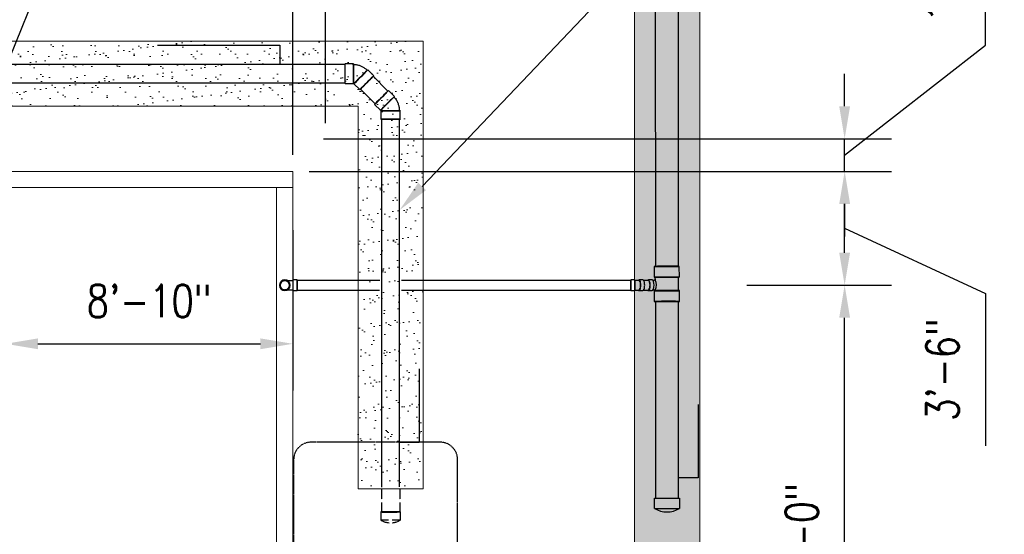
# Model space of a CAD drawing. Header units: inches. Extents: x -20481 to 20248, y -642 to 972.
# Tile 34 of 37: x 955 to 1318, y 4 to 194. Entities that reach past the tile are written whole.
import ezdxf
from ezdxf import colors
from ezdxf.entities.mleader import LeaderData, LeaderLine
from ezdxf.math import Vec2, Vec3

# ---------------------------------------------------------------- set-up
doc = ezdxf.new("R2010")
doc.units = ezdxf.units.IN
doc.header["$MEASUREMENT"] = 0
for name, pattern in [('Dash', [0.25, 0.125, -0.125]), ('Dash 1_16_', [0.125, 0.0625, -0.0625]), ('HIDDEN2', [0.1875, 0.125, -0.0625])]:
    doc.linetypes.add(name, pattern=pattern)
for name, color, linetype, lineweight in [('M-ANNO-PATT', 1, 'Continuous', 25), ('S-ANNO-SYMB', 2, 'Continuous', 25), ('S-FDTN_DRN', 3, 'Continuous', 50), ('S-TRCH-PATT', 8, 'Continuous', 18), ('S-WALL-PATT', 8, 'Continuous', 18)]:
    doc.layers.add(name, color=color, linetype=linetype, lineweight=lineweight)
for name, color, linetype in [('P-PIPE', 3, 'Continuous'), ('S-ANNO-DIMS', 1, 'Continuous'), ('S-ANNO-TEXT', 2, 'Continuous')]:
    doc.layers.add(name, color=color, linetype=linetype)
doc.styles.add('Annotative', font='romans.shx', dxfattribs={"width": 0.8, "height": 0.125})
doc.dimstyles.new('Annotative', dxfattribs={"dimscale": 0, "dimtxt": 0.125, "dimasz": 0.125, "dimexe": 0.179688, "dimexo": 0.0625, "dimgap": 0.09, "dimtad": 1, "dimdec": 3, "dimzin": 3, "dimdsep": 46, "dimlunit": 4, "dimtxsty": 'Annotative', "dimcen": 0.09, "dimclrt": 2, "dimazin": 2, "dimtfac": 1, "dimtdec": 3, "dimtmove": 1, "dimatfit": 3, "dimfxl": 1, "dimtfill": 1, "dimfrac": 2, "dimtolj": 1, "dimtzin": 0, "dimarcsym": 0})

# ---------------------------------------------------------------- blocks, each defined once
blk = doc.blocks.new('*D11')
at = {"layer": 'Defpoints', "color": 0, "transparency": 16777216}
for p in [(1056, 138), (1259.42, 138), (1217.51, 96)]:
    blk.add_point(p, dxfattribs=at)
at = {"layer": 'S-ANNO-DIMS', "color": 0, "lineweight": -2, "transparency": 16777216}
for p, q in [((1062, 138), (1276.67, 138)), ((1259.42, 108), (1259.42, 126)), ((1259.42, 117), (1311.31, 92.97)), ((1223.51, 96), (1276.67, 96)), ((1311.31, 92.97), (1311.31, 36.84))]:
    blk.add_line(p, q, dxfattribs=at)
at = {"layer": 'S-ANNO-DIMS', "color": 0, "transparency": 16777216}
for points in [[(1257.42, 126), (1261.42, 126), (1259.42, 138)], [(1257.42, 108), (1261.42, 108), (1259.42, 96)]]:
    blk.add_solid(points, dxfattribs=at)
at = {"layer": 'S-ANNO-DIMS', "color": 2, "lineweight": -3, "transparency": 16777216, "insert": (1295.53, 64.91), "char_height": 12, "attachment_point": 5, "rotation": 90, "style": 'Annotative', "bg_fill": 3, "box_fill_scale": 1.25, "bg_fill_color": 256, "bg_fill_true_color": 13158600, "bg_fill_transparency": 0}
blk.add_mtext('\\A1;3\'-6"', dxfattribs=at)
blk = doc.blocks.new('*D12')
at = {"layer": 'Defpoints', "color": 0, "transparency": 16777216}
for p in [(1056, 122.35), (950, 82.89), (1056, 74.41)]:
    blk.add_point(p, dxfattribs=at)
at = {"layer": 'S-ANNO-DIMS', "color": 0, "lineweight": -2, "transparency": 16777216}
for p, q in [((1056, 116.35), (1056, 57.16)), ((950, 76.89), (950, 57.16)), ((962, 74.41), (1044, 74.41))]:
    blk.add_line(p, q, dxfattribs=at)
at = {"layer": 'S-ANNO-DIMS', "color": 0, "transparency": 16777216}
for points in [[(962, 76.41), (962, 72.41), (950, 74.41)], [(1044, 76.41), (1044, 72.41), (1056, 74.41)]]:
    blk.add_solid(points, dxfattribs=at)
at = {"layer": 'S-ANNO-DIMS', "color": 2, "lineweight": -3, "transparency": 16777216, "insert": (1003, 90.19), "char_height": 12, "attachment_point": 5, "style": 'Annotative', "bg_fill": 3, "box_fill_scale": 1.25, "bg_fill_color": 256, "bg_fill_true_color": 13158600, "bg_fill_transparency": 0}
blk.add_mtext('\\A1;8\'-10"', dxfattribs=at)
blk = doc.blocks.new('Bend - PVC - Sch 40 - DWV_USACE - Standard-1107287-00_SP_Foundation Drainage Plan-TO FDN_DOC-flat-1')
at = {"layer": 'P-PIPE'}
for p, q in [((1529.21, -739.1), (1527.88, -739.1)), ((1527.88, -739.1), (1527.88, -743.06)), ((1529.38, -739.1), (1529.21, -739.1)), ((1529.38, -739.1), (1529.38, -743.06)), ((1532.37, -739.1), (1530.96, -739.1)), ((1527.88, -741.08), (1527.88, -741.08)), ((1527.88, -741.08), (1527.88, -741.08)), ((1527.88, -743.06), (1529.21, -743.06)), ((1529.21, -743.06), (1529.38, -743.06)), ((1529.38, -741.08), (1529.38, -741.08)), ((1529.38, -741.08), (1529.38, -741.08)), ((1529.38, -741.08), (1529.38, -741.08)), ((1529.38, -741.08), (1529.38, -741.08)), ((1530.96, -743.06), (1532.37, -743.06))]:
    blk.add_line(p, q, dxfattribs=at)
at = {"layer": 'P-PIPE', "flags": 128}
for points in [[(1530.96, -739.33), (1530.78, -739.33), (1530.6, -739.33), (1530.43, -739.33), (1530.25, -739.33), (1530.06, -739.33), (1529.88, -739.33), (1529.7, -739.33), (1529.51, -739.33), (1529.38, -739.33)], [(1529.38, -742.83), (1529.56, -742.83), (1529.75, -742.83), (1529.93, -742.83), (1530.11, -742.83), (1530.29, -742.83), (1530.47, -742.83), (1530.65, -742.83), (1530.83, -742.83), (1530.96, -742.83)]]:
    blk.add_lwpolyline(points, dxfattribs=at)
at = {"layer": 'P-PIPE'}
for centre, major_axis, start_param, end_param in [((1530.96, -741.08), (0, -1.98), 1.570796, 3.627428), ((1530.96, -741.08), (0, -1.75), 1.570796, 3.141593), ((1532.37, -741.08), (0, -1.98), 1.570796, 3.141593), ((1530.96, -741.08), (0, -1.98), 5.79735, 7.853982), ((1530.96, -741.08), (0, -1.75), 6.283185, 7.853982), ((1532.37, -741.08), (0, -1.98), 6.283185, 7.853982)]:
    blk.add_ellipse(centre, major_axis=major_axis, ratio=0.34202, start_param=start_param, end_param=end_param, dxfattribs=at)
blk = doc.blocks.new('Bend - PVC - Sch 40 - DWV_USACE - Standard-V2-00_SP_Foundation Drainage Plan-TO FDN_DOC-flat-1')
at = {"layer": 'P-PIPE'}
for p, q in [((1481.16, -931.1), (1480.91, -931.1)), ((1482.41, -931.1), (1481.16, -931.1)), ((1480.91, -933.08), (1480.91, -933.08)), ((1480.91, -933.08), (1480.91, -933.08)), ((1480.91, -933.08), (1480.91, -933.08)), ((1480.91, -933.08), (1480.91, -933.08)), ((1480.91, -935.06), (1481.16, -935.06)), ((1481.16, -935.06), (1482.41, -935.06)), ((1482.41, -933.08), (1482.41, -933.08)), ((1482.41, -933.08), (1482.41, -933.08))]:
    blk.add_line(p, q, dxfattribs=at)
at = {"layer": 'P-PIPE', "flags": 128}
for points in [[(1476.1, -933.08), (1476.1, -933.01), (1476.1, -932.94), (1476.11, -932.87), (1476.12, -932.8), (1476.13, -932.73), (1476.15, -932.66), (1476.16, -932.59), (1476.18, -932.53), (1476.21, -932.46), (1476.23, -932.4), (1476.26, -932.33), (1476.29, -932.27), (1476.33, -932.21), (1476.36, -932.15), (1476.4, -932.09), (1476.44, -932.03), (1476.48, -931.98), (1476.53, -931.92), (1476.58, -931.87), (1476.63, -931.82), (1476.68, -931.77), (1476.73, -931.73), (1476.79, -931.69), (1476.84, -931.64), (1476.9, -931.6), (1476.96, -931.57), (1477.02, -931.53), (1477.08, -931.5), (1477.15, -931.47), (1477.21, -931.45), (1477.28, -931.42), (1477.34, -931.4), (1477.41, -931.38), (1477.48, -931.37), (1477.55, -931.35), (1477.62, -931.34), (1477.69, -931.33), (1477.76, -931.33), (1477.83, -931.33), (1477.85, -931.33)], [(1477.85, -931.33), (1477.92, -931.33), (1477.99, -931.33), (1478.05, -931.34), (1478.12, -931.35), (1478.19, -931.36), (1478.26, -931.38), (1478.33, -931.4), (1478.4, -931.42), (1478.46, -931.44), (1478.53, -931.47), (1478.59, -931.49), (1478.65, -931.53), (1478.71, -931.56), (1478.77, -931.59), (1478.83, -931.63), (1478.89, -931.67), (1478.95, -931.72), (1479, -931.76), (1479.05, -931.81), (1479.1, -931.86), (1479.15, -931.91), (1479.19, -931.96), (1479.24, -932.02), (1479.28, -932.07), (1479.32, -932.13), (1479.35, -932.19), (1479.39, -932.25), (1479.42, -932.31), (1479.45, -932.38), (1479.48, -932.44), (1479.5, -932.51), (1479.52, -932.58), (1479.54, -932.64), (1479.56, -932.71), (1479.57, -932.78), (1479.58, -932.85), (1479.59, -932.92), (1479.59, -932.99), (1479.6, -933.06), (1479.6, -933.08)], [(1477.85, -931.33), (1477.85, -931.33), (1477.85, -931.33), (1477.87, -931.33), (1477.88, -931.33), (1477.91, -931.33), (1477.93, -931.33), (1477.96, -931.33), (1478, -931.33), (1478.04, -931.33), (1478.09, -931.33), (1478.14, -931.33), (1478.19, -931.33), (1478.25, -931.33), (1478.31, -931.33), (1478.38, -931.33), (1478.45, -931.33), (1478.53, -931.33), (1478.61, -931.33), (1478.69, -931.33), (1478.77, -931.33), (1478.86, -931.33), (1478.96, -931.33), (1479.05, -931.33), (1479.15, -931.33), (1479.25, -931.33), (1479.36, -931.33), (1479.46, -931.33), (1479.57, -931.33), (1479.69, -931.33), (1479.8, -931.33), (1479.91, -931.33), (1480.03, -931.33), (1480.15, -931.33), (1480.27, -931.33), (1480.39, -931.33), (1480.51, -931.33), (1480.63, -931.33), (1480.75, -931.33), (1480.88, -931.33), (1480.91, -931.33)], [(1477.85, -934.83), (1477.78, -934.83), (1477.71, -934.82), (1477.64, -934.81), (1477.57, -934.81), (1477.5, -934.79), (1477.43, -934.78), (1477.36, -934.76), (1477.29, -934.74), (1477.23, -934.72), (1477.16, -934.69), (1477.1, -934.66), (1477.04, -934.63), (1476.98, -934.6), (1476.92, -934.56), (1476.86, -934.52), (1476.8, -934.48), (1476.74, -934.44), (1476.69, -934.39), (1476.64, -934.35), (1476.59, -934.3), (1476.54, -934.25), (1476.5, -934.19), (1476.45, -934.14), (1476.41, -934.08), (1476.37, -934.02), (1476.34, -933.96), (1476.3, -933.9), (1476.27, -933.84), (1476.24, -933.78), (1476.21, -933.71), (1476.19, -933.65), (1476.17, -933.58), (1476.15, -933.51), (1476.13, -933.44), (1476.12, -933.37), (1476.11, -933.31), (1476.1, -933.24), (1476.1, -933.17), (1476.1, -933.1), (1476.1, -933.08)], [(1479.6, -933.08), (1479.59, -933.15), (1479.59, -933.22), (1479.58, -933.29), (1479.57, -933.36), (1479.56, -933.43), (1479.55, -933.49), (1479.53, -933.56), (1479.51, -933.63), (1479.48, -933.69), (1479.46, -933.76), (1479.43, -933.82), (1479.4, -933.89), (1479.36, -933.95), (1479.33, -934.01), (1479.29, -934.07), (1479.25, -934.12), (1479.21, -934.18), (1479.16, -934.23), (1479.11, -934.28), (1479.06, -934.33), (1479.01, -934.38), (1478.96, -934.43), (1478.91, -934.47), (1478.85, -934.51), (1478.79, -934.55), (1478.73, -934.59), (1478.67, -934.62), (1478.61, -934.65), (1478.54, -934.68), (1478.48, -934.71), (1478.41, -934.73), (1478.35, -934.75), (1478.28, -934.77), (1478.21, -934.79), (1478.14, -934.8), (1478.07, -934.81), (1478, -934.82), (1477.93, -934.83), (1477.86, -934.83), (1477.85, -934.83)], [(1480.91, -934.83), (1480.79, -934.83), (1480.66, -934.83), (1480.54, -934.83), (1480.42, -934.83), (1480.3, -934.83), (1480.18, -934.83), (1480.06, -934.83), (1479.94, -934.83), (1479.83, -934.83), (1479.72, -934.83), (1479.6, -934.83), (1479.49, -934.83), (1479.39, -934.83), (1479.28, -934.83), (1479.18, -934.83), (1479.08, -934.83), (1478.98, -934.83), (1478.89, -934.83), (1478.8, -934.83), (1478.71, -934.83), (1478.63, -934.83), (1478.55, -934.83), (1478.47, -934.83), (1478.4, -934.83), (1478.33, -934.83), (1478.27, -934.83), (1478.21, -934.83), (1478.15, -934.83), (1478.1, -934.83), (1478.05, -934.83), (1478.01, -934.83), (1477.97, -934.83), (1477.94, -934.83), (1477.91, -934.83), (1477.89, -934.83), (1477.87, -934.83), (1477.86, -934.83), (1477.85, -934.83), (1477.85, -934.83), (1477.85, -934.83)]]:
    blk.add_lwpolyline(points, dxfattribs=at)
at = {"layer": 'P-PIPE'}
for radius, start, end in [(1.98, 0, 180), (1.98, 0, 180), (1.75, 0, 180), (1.98, 180, 0), (1.98, 180, 0), (1.75, 180, 0)]:
    blk.add_arc((1477.85, -933.08), radius, start, end, dxfattribs=at)
blk = doc.blocks.new('*D46')
at = {"layer": 'Defpoints', "color": 0, "transparency": 16777216}
for p in [(1217.32, 96), (1259.42, 96), (1220.74, -96)]:
    blk.add_point(p, dxfattribs=at)
at = {"layer": 'S-ANNO-DIMS', "color": 0, "lineweight": -2, "transparency": 16777216}
for p, q in [((1223.32, 96), (1276.67, 96)), ((1259.42, -84), (1259.42, 84)), ((1226.74, -96), (1276.67, -96))]:
    blk.add_line(p, q, dxfattribs=at)
at = {"layer": 'S-ANNO-DIMS', "color": 0, "transparency": 16777216}
for points in [[(1257.42, 84), (1261.42, 84), (1259.42, 96)], [(1257.42, -84), (1261.42, -84), (1259.42, -96)]]:
    blk.add_solid(points, dxfattribs=at)
at = {"layer": 'S-ANNO-DIMS', "color": 2, "lineweight": -3, "transparency": 16777216, "insert": (1243.63, 0), "char_height": 12, "attachment_point": 5, "rotation": 90, "style": 'Annotative', "bg_fill": 3, "box_fill_scale": 1.25, "bg_fill_color": 256, "bg_fill_true_color": 13158600, "bg_fill_transparency": 0}
blk.add_mtext('\\A1;16\'-0"', dxfattribs=at)
blk = doc.blocks.new('6CAP')
at = {"layer": 'P-PIPE'}
for p, q in [((74.96, 388.65), (74.96, 381.35)), ((74.96, 388.65), (77.96, 388.65)), ((77.96, 388.65), (77.96, 381.35)), ((77.96, 381.35), (74.96, 381.35))]:
    blk.add_line(p, q, dxfattribs=at)
blk.add_arc((80.99, 385), 7.05, 148.8317, 211.1683, dxfattribs=at)
blk = doc.blocks.new('*D57')
at = {"layer": 'Defpoints', "color": 0, "transparency": 16777216}
for p in [(1061.23, 150), (1259.42, 150), (1194.45, 138)]:
    blk.add_point(p, dxfattribs=at)
at = {"layer": 'S-ANNO-DIMS', "color": 0, "lineweight": -2, "transparency": 16777216}
for p, q in [((1311.35, 184.51), (1311.35, 239.28)), ((1259.42, 144), (1311.35, 184.51)), ((1259.42, 162), (1259.42, 174)), ((1067.23, 150), (1276.67, 150)), ((1259.42, 138), (1259.42, 150)), ((1259.42, 138), (1259.42, 150)), ((1200.45, 138), (1276.67, 138)), ((1259.42, 126), (1259.42, 114))]:
    blk.add_line(p, q, dxfattribs=at)
at = {"layer": 'S-ANNO-DIMS', "color": 0, "transparency": 16777216}
for points in [[(1257.42, 162), (1261.42, 162), (1259.42, 150)], [(1257.42, 126), (1261.42, 126), (1259.42, 138)]]:
    blk.add_solid(points, dxfattribs=at)
at = {"layer": 'S-ANNO-DIMS', "color": 2, "lineweight": -3, "transparency": 16777216, "insert": (1295.57, 211.9), "char_height": 12, "attachment_point": 5, "rotation": 90, "style": 'Annotative', "bg_fill": 3, "box_fill_scale": 1.25, "bg_fill_color": 256, "bg_fill_true_color": 13158600, "bg_fill_transparency": 0}
blk.add_mtext('\\A1;1\'-0"', dxfattribs=at)
blk = doc.blocks.new('*D58')
at = {"layer": 'Defpoints', "color": 0, "transparency": 16777216}
for p in [(1068, 205.05), (1068, 149.81), (1056, 138.12)]:
    blk.add_point(p, dxfattribs=at)
at = {"layer": 'S-ANNO-DIMS', "color": 0, "lineweight": -2, "transparency": 16777216}
for p, q in [((1056, 144.12), (1056, 222.3)), ((1068, 155.81), (1068, 222.3)), ((1044, 205.05), (1032, 205.05)), ((1056, 205.05), (1068, 205.05)), ((1080, 205.05), (1092, 205.05))]:
    blk.add_line(p, q, dxfattribs=at)
at = {"layer": 'S-ANNO-DIMS', "color": 0, "transparency": 16777216}
for points in [[(1044, 207.05), (1044, 203.05), (1056, 205.05)], [(1080, 207.05), (1080, 203.05), (1068, 205.05)]]:
    blk.add_solid(points, dxfattribs=at)
at = {"layer": 'S-ANNO-DIMS', "color": 2, "lineweight": -3, "transparency": 16777216, "insert": (1010.11, 217.99), "char_height": 12, "attachment_point": 5, "style": 'Annotative', "bg_fill": 3, "box_fill_scale": 1.25, "bg_fill_color": 256, "bg_fill_true_color": 13158600, "bg_fill_transparency": 0}
blk.add_mtext('\\A1;1\'-0"', dxfattribs=at)
blk = doc.blocks.new('Bend - PVC - Sch 40 - DWV_USACE - Standard-1105255-00_SP_Foundation Drainage Plan-TO FDN_DOC-flat-1')
at = {"layer": 'P-PIPE'}
for p, q in [((1240.92, 941.2), (1236.92, 941.2)), ((1250.57, 935.54), (1247.74, 938.37)), ((1236.92, 931.88), (1240.92, 931.88)), ((1241.15, 931.79), (1243.98, 928.96))]:
    blk.add_line(p, q, dxfattribs=at)
at = {"layer": 'P-PIPE', "flags": 128}
for points in [[(1244.48, 940.15), (1244.13, 940.28), (1243.78, 940.4), (1243.43, 940.51), (1243.07, 940.6), (1242.7, 940.68), (1242.34, 940.74), (1241.97, 940.79), (1241.6, 940.83), (1241.23, 940.85), (1240.92, 940.85)], [(1247.49, 938.13), (1247.23, 938.39), (1246.95, 938.63), (1246.66, 938.87), (1246.36, 939.09), (1246.06, 939.31), (1245.74, 939.5), (1245.42, 939.69), (1245.09, 939.86), (1244.76, 940.02), (1244.48, 940.15)], [(1240.92, 932.23), (1240.95, 932.23), (1240.98, 932.23), (1241, 932.22), (1241.03, 932.22), (1241.06, 932.21), (1241.08, 932.21), (1241.11, 932.2), (1241.13, 932.19), (1241.16, 932.18), (1241.18, 932.18)], [(1241.18, 932.18), (1241.2, 932.17), (1241.23, 932.15), (1241.25, 932.14), (1241.27, 932.13), (1241.3, 932.11), (1241.32, 932.1), (1241.34, 932.08), (1241.36, 932.06), (1241.38, 932.05), (1241.4, 932.03)]]:
    blk.add_lwpolyline(points, dxfattribs=at)
at = {"layer": 'P-PIPE'}
for centre, major_axis, start_param, end_param in [((1236.92, 936.54), (0, 4.66), 6.278871, 9.420463), ((1236.92, 936.54), (0, 4.66), 3.137278, 6.278871), ((1240.92, 936.54), (0, 4.66), 6.278871, 9.420463), ((1240.92, 936.54), (0, 4.31), 6.278871, 9.420463), ((1240.92, 936.54), (0, 4.66), 3.137278, 6.278871), ((1240.92, 936.54), (0, 4.31), 3.137278, 6.278871), ((1244.44, 935.08), (3.29, 3.29), 0.004314, 3.145907), ((1244.44, 935.08), (3.29, 3.29), 3.145907, 6.2875), ((1244.44, 935.08), (3.05, 3.05), 0.004314, 3.145907), ((1244.44, 935.08), (3.05, 3.05), 3.145907, 6.2875), ((1247.27, 932.25), (3.29, 3.29), 0.004314, 3.145907), ((1247.27, 932.25), (3.29, 3.29), 3.145907, 6.2875)]:
    blk.add_ellipse(centre, major_axis=major_axis, ratio=0.010416, start_param=start_param, end_param=end_param, dxfattribs=at)
blk = doc.blocks.new('Bend - PVC - Sch 40 - DWV_USACE - Standard-1105255-00_SP_Foundation Drainage Plan-TO FDN_DOC-flat-2')
at = {"layer": 'P-PIPE'}
for p, q in [((1542.99, -211.94), (1540.16, -209.11)), ((1533.58, -215.7), (1536.41, -218.52)), ((1536.5, -218.75), (1536.5, -222.75)), ((1545.81, -222.75), (1545.81, -218.75))]:
    blk.add_line(p, q, dxfattribs=at)
at = {"layer": 'P-PIPE', "flags": 128}
for points in [[(1544.76, -215.2), (1544.61, -214.86), (1544.45, -214.52), (1544.28, -214.19), (1544.09, -213.87), (1543.89, -213.56), (1543.67, -213.26), (1543.45, -212.96), (1543.21, -212.68), (1542.96, -212.4), (1542.75, -212.18)], [(1545.47, -218.75), (1545.46, -218.38), (1545.44, -218.01), (1545.4, -217.64), (1545.35, -217.27), (1545.28, -216.91), (1545.2, -216.54), (1545.11, -216.18), (1545, -215.83), (1544.87, -215.48), (1544.76, -215.2)], [(1536.65, -218.28), (1536.67, -218.3), (1536.69, -218.32), (1536.7, -218.34), (1536.72, -218.36), (1536.73, -218.38), (1536.75, -218.41), (1536.76, -218.43), (1536.77, -218.45), (1536.79, -218.48), (1536.79, -218.5)], [(1536.79, -218.5), (1536.8, -218.52), (1536.81, -218.55), (1536.82, -218.57), (1536.83, -218.6), (1536.83, -218.63), (1536.84, -218.65), (1536.84, -218.68), (1536.84, -218.7), (1536.84, -218.73), (1536.85, -218.75)]]:
    blk.add_lwpolyline(points, dxfattribs=at)
at = {"layer": 'P-PIPE'}
for centre, major_axis, start_param, end_param in [((1536.87, -212.4), (3.29, 3.29), 6.278871, 9.420463), ((1536.87, -212.4), (3.29, 3.29), 3.137278, 6.278871), ((1539.7, -215.23), (3.29, 3.29), 6.278871, 9.420463), ((1539.7, -215.23), (3.29, 3.29), 3.137278, 6.278871), ((1539.7, -215.23), (3.05, 3.05), 6.278871, 9.420463), ((1539.7, -215.23), (3.05, 3.05), 3.137278, 6.278871), ((1541.16, -218.75), (4.66, 0), 0.004314, 3.145907), ((1541.16, -218.75), (4.66, 0), 3.145907, 6.2875), ((1541.16, -218.75), (4.31, 0), 0.004314, 3.145907), ((1541.16, -218.75), (4.31, 0), 3.145907, 6.2875), ((1541.16, -222.75), (4.66, 0), 0.004314, 3.145907), ((1541.16, -222.75), (4.66, 0), 3.145907, 6.2875)]:
    blk.add_ellipse(centre, major_axis=major_axis, ratio=0.010416, start_param=start_param, end_param=end_param, dxfattribs=at)

msp = doc.modelspace()

# ---------------------------------------------------------------- hatches: boundary and pattern name
at = {"layer": 'S-WALL-PATT', "linetype": 'Dash 1_16_'}
h = msp.add_hatch(dxfattribs=at)
h.set_pattern_fill('AR-SAND', color=256, scale=4)
h.paths.add_polyline_path([(113.8117, 192), (340.9656, 192), (340.9656, 210), (924, 210), (924, 288), (1206, 288), (1206, -288), (924, -288), (924, -210), (337.0357, -210), (337.0357, -186), (154, -186), (154, -280), (90, -280), (90, -642), (66, -642), (66, -256), (130, -256), (130, -162), (361.0357, -162), (361.0357, -186), (948, -186), (948, -264), (1182, -264), (1182, 264), (948, 264), (948, 186), (364.9656, 186), (364.9656, 162), (90, 162), (90, 192), (66, 192), (66, 373), (66, 654), (90, 654), (90, 216.0196), (113.8117, 216.0196)])

# ---------------------------------------------------------------- linework, layer by layer
at = {"layer": 'M-ANNO-PATT', "linetype": 'HIDDEN2'}
for p, q in [((1088.6452, 21), (1088.6448, 17.0696)), ((1095.4134, 21), (1095.4138, 17.0696)), ((1088.6446, 15.8912), (1088.6442, 12.4369)), ((1095.414, 15.8912), (1095.4144, 12.4369)), ((1095.6758, 12.4369), (1088.3828, 12.4369)), ((1088.3828, 12.4369), (1088.3828, 9.4369)), ((1095.6758, 9.4369), (1095.6758, 12.4369)), ((1091.2611, 9.4369), (1088.3828, 9.4369)), ((1095.6758, 9.4369), (1092.6282, 9.4369))]:
    msp.add_line(p, q, dxfattribs=at)
for start, end in [(238.831683, 265.460318), (275.200546, 301.168317)]:
    msp.add_arc((1092.0293, 15.4655), 7.0456, start, end, dxfattribs=at)
for centre, major_axis, ratio, start_param, end_param in [((1091.9938, 12.4175), (3.5882, 0.0066), 0.01025128, 2.79252655, 5.93411921), ((1091.9938, 12.4175), (3.5882, 0.0066), 0.01025128, 5.93411921, 9.07571186), ((1091.9853, 12.4175), (3.3389, 0.0001), 0.01041389, 1.57079633, 3.14159265), ((1091.9853, 12.4175), (3.3389, 0.0001), 0.01041389, 3.14159265, 4.71238898)]:
    msp.add_ellipse(centre, major_axis=major_axis, ratio=ratio, start_param=start_param, end_param=end_param, dxfattribs=at)
at = {"layer": 'S-TRCH-PATT', "linetype": 'Continuous', "lineweight": 0}
for points in [[(340.9656, 210), (924, 210), (924, 288), (1206, 288), (1206, -288), (924, -288), (924, -210), (337.0357, -210)], [(361.0357, -186), (948, -186), (948, -264), (1182, -264), (1182, 264), (948, 264), (948, 186), (364.9656, 186)]]:
    msp.add_lwpolyline(points, dxfattribs=at)

# ---------------------------------------------------------------- block references
at = {"xscale": 1.25, "yscale": 1.25, "zscale": 1.25, "rotation": 90}
msp.add_blockref('6CAP', (1675.1836, -80.0038), dxfattribs=at)

# ---------------------------------------------------------------- leaders
at = {"layer": 'S-ANNO-TEXT', "linetype": 'Continuous', "lineweight": -3}
ml = msp.add_multileader_mtext('Standard', dxfattribs=at)
ml.set_content('STEP FOUNDATION DRAIN ON TOP OF FOOTING', color=256, style='Annotative')
ml.set_leader_properties(color=1)
ml.build(insert=Vec2(0, 0))
ml.multileader.update_dxf_attribs({"text_right_attachment_type": 3, "dogleg_length": 0.125, "arrow_head_size": 12, "scale": 96})
ctx = ml.context
ctx.base_point, ctx.scale, ctx.char_height, ctx.arrow_head_size, ctx.landing_gap_size, ctx.plane_origin = Vec3(406.1989, 440.6388), 96, 12, 12, 12, Vec3(716.585, 556.3084)
ctx.right_attachment = 3
notes = []
notes.append((ctx, [(0, (1, 1, 0), (394.1989, 440.6388), (1, 0), 12, [(0, [(286.215, 177.8161)], 0, [])])]))
ctx.mtext.insert, ctx.mtext.width, ctx.mtext.defined_height, ctx.mtext.flow_direction = Vec3(418.1989, 446.6388), 180.765456, 847.4061, 5
ml = msp.add_multileader_mtext('Standard', dxfattribs=at)
ml.set_content('3" TRENCH OUTLETS, \\P16\'-0" O.C. (TYP 6)', color=256, style='Annotative')
ml.set_leader_properties(color=1)
ml.build(insert=Vec2(0, 0))
ml.multileader.update_dxf_attribs({"text_right_attachment_type": 3, "dogleg_length": 0.125, "arrow_head_size": 12, "scale": 96})
ctx = ml.context
ctx.base_point, ctx.scale, ctx.char_height, ctx.arrow_head_size, ctx.landing_gap_size, ctx.plane_origin = Vec3(1044.5808, 379.8663), 96, 12, 12, 12, Vec3(1337.0708, 540.724)
ctx.right_attachment = 3
notes.append((ctx, [(0, (1, 1, 0), (1032.5808, 379.8663), (1, 0), 12, [(0, [(937.4749, 145.0503)], 0, [])])]))
ctx.mtext.insert, ctx.mtext.width, ctx.mtext.defined_height, ctx.mtext.flow_direction = Vec3(1056.5808, 387.8663), 180.765456, 847.4061, 5
ml = msp.add_multileader_mtext('Standard', dxfattribs=at)
ml.set_content('EDGE OF FOOTING', color=256, style='Annotative')
ml.set_leader_properties(color=1)
ml.build(insert=Vec2(0, 0))
ml.multileader.update_dxf_attribs({"text_right_attachment_type": 3, "dogleg_length": 0.125, "arrow_head_size": 12, "scale": 96})
ctx = ml.context
ctx.base_point, ctx.scale, ctx.char_height, ctx.arrow_head_size, ctx.landing_gap_size, ctx.plane_origin = Vec3(406.1989, 302.3968), 96, 12, 12, 12, Vec3(716.585, 418.0665)
ctx.right_attachment = 3
notes.append((ctx, [(0, (1, 1, 0), (394.1989, 302.3968), (1, 0), 12, [(0, [(394.899, 185.8196)], 0, [])])]))
ctx.mtext.insert, ctx.mtext.width, ctx.mtext.defined_height, ctx.mtext.flow_direction = Vec3(418.1989, 308.3968), 180.765456, 847.4061, 5
for ctx, leaders in notes:
    for number, flags, end, landing, length, lines in leaders:
        leader = LeaderData()
        leader.index, (leader.has_last_leader_line, leader.has_dogleg_vector, leader.attachment_direction) = number, flags
        leader.last_leader_point, leader.dogleg_vector, leader.dogleg_length = Vec3(end), Vec3(landing), length
        for number, points, colour, breaks in lines:
            line = LeaderLine()
            line.index, line.vertices, line.color, line.breaks = number, Vec3.list(points), colors.encode_raw_color(colour), breaks
            leader.lines.append(line)
        ctx.leaders.append(leader)

# ---------------------------------------------------------------- next in the draw order: dimensions: what is measured, and where the dimension line sits
at = {"layer": 'S-ANNO-DIMS', "lineweight": -3}
dim = msp.add_linear_dim(base=(1259.4156, 138), p1=(1217.5081, 96), p2=(1056, 138), angle=90, dimstyle='Annotative', override={"dimpost": '\\X'}, dxfattribs=at)
dim.commit()
dim.dimension.update_dxf_attribs({"geometry": '*D11', "text_midpoint": (1311.3085, 84.3341), "dimtype": 160})

# ---------------------------------------------------------------- next in the draw order: linework, layer by layer
at = {"layer": 'P-PIPE'}
for p, q in [((1189.5259, 254.1627), (1189.7034, 102.9651)), ((1198.1545, 102.976), (1198.1509, 254.1629)), ((1189.1958, 102.9425), (1189.2031, 98.9643)), ((1198.472, 98.9813), (1198.4647, 102.9595)), ((1189.4978, 98.9648), (1189.4998, 97.9154)), ((1198.1863, 94.0189), (1198.1772, 98.9807)), ((1180.5272, 97.75), (1096.0503, 97.75)), ((1180.5272, 96), (1180.5272, 97.75)), ((1180.5272, 97.75), (1180.5272, 96)), ((1180.5272, 94.25), (1180.5272, 96)), ((1180.5272, 96), (1180.5272, 94.25)), ((1187.0568, 97.75), (1185.3298, 97.75)), ((1188.4663, 97.979), (1187.0568, 97.979)), ((1096.0503, 94.25), (1180.5272, 94.25)), ((1185.3298, 94.25), (1187.0568, 94.25)), ((1187.0568, 94.021), (1188.4663, 94.021)), ((1189.2122, 94.0024), (1189.2195, 90.0242)), ((1189.5063, 94.3304), (1189.5069, 94.003)), ((1198.4884, 90.0412), (1198.4811, 94.0194)), ((1189.6317, 90.0054), (1189.7169, 17.4475)), ((1198.1548, 17.4487), (1198.153, 90.0583))]:
    msp.add_line(p, q, dxfattribs=at)
at = {"layer": 'P-PIPE', "flags": 128}
for points in [[(1189.4998, 97.9154), (1189.4722, 97.906), (1189.3356, 97.8659), (1189.1979, 97.8317), (1189.0592, 97.8035), (1188.9197, 97.7812), (1188.7795, 97.7648), (1188.7729, 97.7644)], [(1188.7882, 94.2591), (1188.9601, 94.2679), (1189.2488, 94.2951), (1189.5063, 94.3304)]]:
    msp.add_lwpolyline(points, dxfattribs=at)
at = {"layer": 'P-PIPE'}
msp.add_arc((1186.9926, 96.1183), 3.0847, 324.578139, 35.631952, dxfattribs=at)
for centre, major_axis, ratio, start_param, end_param in [((1193.8302, 102.951), (4.6344, 0.0085), 0.01025128, 2.79252655, 5.93411921), ((1193.8302, 102.951), (4.6344, 0.0085), 0.01025128, 5.93411921, 9.07571186), ((1193.8193, 102.951), (4.3125, 0.0001), 0.01041389, 1.57079633, 3.14159265), ((1193.8193, 102.951), (4.3125, 0.0001), 0.01041389, 3.14159265, 4.71238898), ((1193.8193, 102.951), (4.3125, 0.0001), 0.01041389, 0, 1.57079633), ((1193.8193, 102.951), (4.3125, 0.0001), 0.01041389, 4.71238898, 6.28318531), ((1193.8375, 98.9728), (4.6344, 0.0085), 0.01025128, 2.79252655, 5.93411921), ((1193.8375, 98.9728), (4.3397, 0.008), 0.01025128, 2.79252655, 5.93411921), ((1193.8375, 98.9728), (4.6344, 0.0085), 0.01025128, 5.93411921, 9.07571186), ((1193.8375, 98.9728), (4.3397, 0.008), 0.01025128, 5.93411921, 9.07571186), ((1187.0568, 96), (0, -1.979), 0.34202014, 3.15185292, 3.62742843), ((1187.0568, 96), (0, -1.979), 0.34202014, 0.01026027, 3.15185292), ((1187.0568, 96), (0, -1.75), 0.34202014, 1.57079633, 3.14159265), ((1187.0568, 96), (0, -1.75), 0.34202014, 0, 1.57079633), ((1188.4663, 96), (0, -1.979), 0.34202014, 0.01026027, 3.15185292), ((1187.0568, 96), (0, -1.979), 0.34202014, 5.79734953, 6.29344558), ((1188.4663, 96), (0, -1.979), 0.34202014, 6.28318531, 6.29344558), ((1193.8466, 94.0109), (4.6344, 0.0085), 0.01025128, 2.79252655, 5.93411921), ((1193.8466, 94.0109), (4.3397, 0.008), 0.01025128, 2.79252655, 5.93411921), ((1193.8466, 94.0109), (4.6344, 0.0085), 0.01025128, 5.93411921, 9.07571186), ((1193.8466, 94.0109), (4.3397, 0.008), 0.01025128, 5.93411921, 9.07571186), ((1193.8539, 90.0327), (4.6344, 0.0085), 0.01025128, 2.79252655, 5.93411921), ((1193.8539, 90.0327), (4.6344, 0.0085), 0.01025128, 5.93411921, 9.07571186), ((1193.8196, 90.0327), (4.3125, 0.0001), 0.01041389, 1.57079633, 3.14159265), ((1193.8196, 90.0327), (4.3125, 0.0001), 0.01041389, 3.14159265, 4.71238898), ((1193.8196, 90.0327), (4.3125, 0.0001), 0.01041389, 0, 1.57079633), ((1193.8196, 90.0327), (4.3125, 0.0001), 0.01041389, 4.71238898, 6.28318531)]:
    msp.add_ellipse(centre, major_axis=major_axis, ratio=ratio, start_param=start_param, end_param=end_param, dxfattribs=at)
at = {"layer": 'S-FDTN_DRN', "linetype": 'Continuous', "lineweight": 0}
msp.add_lwpolyline([(102, 132), (1056, 132), (1056, 138), (102, 138)], close=True, dxfattribs=at)

# ---------------------------------------------------------------- next in the draw order: block references
msp.add_blockref('Bend - PVC - Sch 40 - DWV_USACE - Standard-1107287-00_SP_Foundation Drainage Plan-TO FDN_DOC-flat-1', (-347.3514, 837.0774))

# ---------------------------------------------------------------- next in the draw order: dimensions: what is measured, and where the dimension line sits
at = {"layer": 'S-ANNO-DIMS', "lineweight": -3}
dim = msp.add_linear_dim(base=(1056, 74.4058), p1=(950, 82.8911), p2=(1056, 122.3542), dimstyle='Annotative', override={"dimpost": '\\X'}, dxfattribs=at)
dim.commit()
dim.dimension.update_dxf_attribs({"geometry": '*D12', "text_midpoint": (1003, 90.1886)})
dim = msp.add_linear_dim(base=(1259.4156, 96), p1=(1220.7368, -96), p2=(1217.3217, 96), angle=90, dimstyle='Annotative', override={"dimpost": '\\X'}, dxfattribs=at)
dim.commit()
dim.dimension.update_dxf_attribs({"geometry": '*D46', "text_midpoint": (1243.6327, 0)})

# ---------------------------------------------------------------- next in the draw order: leaders
at = {"layer": 'S-ANNO-TEXT', "linetype": 'Continuous', "lineweight": -3}
for points in [[(1102.5568, 65.1308), (1102.5568, 38.0065), (1095.3381, 38.0065)], [(1205.3732, 52.0776), (1205.3732, 24.9533), (1198.1546, 24.9533)]]:
    msp.add_leader(points, dimstyle='Annotative', override={"dimscale": 0, "dimclrd": 1}, dxfattribs=at)

# ---------------------------------------------------------------- next in the draw order: linework, layer by layer
at = {"layer": 'P-PIPE'}
for p, q in [((1056.063, 94.021), (1056.063, 97.979)), ((1057.563, 94.021), (1057.563, 97.979)), ((1057.563, 96), (1057.563, 97.75)), ((1057.563, 97.75), (1057.563, 96)), ((1088.0601, 97.75), (1057.563, 97.75)), ((1057.563, 94.25), (1057.563, 96)), ((1057.563, 96), (1057.563, 94.25)), ((1057.563, 94.25), (1087.9223, 94.25))]:
    msp.add_line(p, q, dxfattribs=at)
for start, end in [(90, 270), (270, 90)]:
    msp.add_arc((1053, 96), 1.75, start, end, dxfattribs=at)
at = {"layer": 'S-FDTN_DRN', "linetype": 'Continuous', "lineweight": 0}
msp.add_lwpolyline([(1050, 132), (1050, -132), (1056, -132), (1056, 132)], close=True, dxfattribs=at)

# ---------------------------------------------------------------- next in the draw order: block references
msp.add_blockref('Bend - PVC - Sch 40 - DWV_USACE - Standard-V2-00_SP_Foundation Drainage Plan-TO FDN_DOC-flat-1', (-424.8452, 1029.0774))

# ---------------------------------------------------------------- next in the draw order: dimensions: what is measured, and where the dimension line sits
at = {"layer": 'S-ANNO-DIMS', "lineweight": -3}
dim = msp.add_linear_dim(base=(1259.4156, 150), p1=(1194.4504, 138), p2=(1061.227, 150), angle=90, dimstyle='Annotative', override={"dimpost": '\\X'}, dxfattribs=at)
dim.commit()
dim.dimension.update_dxf_attribs({"geometry": '*D57', "text_midpoint": (1311.3517, 193.1544), "dimtype": 160})

# ---------------------------------------------------------------- next in the draw order: linework, layer by layer
at = {"layer": 'P-PIPE'}
msp.add_line((1095.3418, 21.6525), (1095.3388, 157.218), dxfattribs=at)

# ---------------------------------------------------------------- next in the draw order: dimensions: what is measured, and where the dimension line sits
at = {"layer": 'S-ANNO-DIMS', "lineweight": -3}
dim = msp.add_linear_dim(base=(1068, 205.0516), p1=(1056, 138.1191), p2=(1068, 149.8087), dimstyle='Annotative', override={"dimpost": '\\X'}, dxfattribs=at)
dim.commit()
dim.dimension.update_dxf_attribs({"geometry": '*D58', "text_midpoint": (1010.1138, 202.209), "dimtype": 160})

# ---------------------------------------------------------------- next in the draw order: leaders
at = {"layer": 'S-ANNO-TEXT', "linetype": 'Continuous', "lineweight": -3}
ml = msp.add_multileader_mtext('Standard', dxfattribs=at)
ml.set_content('6" PERFORATED FOUNDATION DRAIN', color=256, style='Annotative')
ml.set_leader_properties(color=1)
ml.build(insert=Vec2(0, 0))
ml.multileader.update_dxf_attribs({"text_right_attachment_type": 3, "dogleg_length": 0.125, "arrow_head_size": 12, "scale": 96})
ctx = ml.context
ctx.base_point, ctx.scale, ctx.char_height, ctx.arrow_head_size, ctx.landing_gap_size, ctx.plane_origin = Vec3(1252.6023, 276.2458), 96, 12, 12, 12, Vec3(1544.9884, 397.6009)
ctx.right_attachment = 3
notes = []
notes.append((ctx, [(0, (1, 1, 0), (1240.6023, 276.2458), (1, 0), 12, [(1, [(1095.3388, 123.728)], 0, [])])]))
ctx.mtext.insert, ctx.mtext.width, ctx.mtext.defined_height, ctx.mtext.flow_direction = Vec3(1264.6023, 282.2458), 180.765456, 847.4061, 5
ml = msp.add_multileader_mtext('Standard', dxfattribs=at)
ml.set_content('REFER TO S-706 FOR AIR VENTILATOR DETAILS', color=256, style='Annotative')
ml.set_leader_properties(color=1)
ml.build(insert=Vec2(0, 0))
ml.multileader.update_dxf_attribs({"text_right_attachment_type": 3, "dogleg_length": 0.125, "arrow_head_size": 12, "scale": 96})
ctx = ml.context
ctx.base_point, ctx.scale, ctx.char_height, ctx.arrow_head_size, ctx.landing_gap_size, ctx.plane_origin = Vec3(787.6737, 53.1992), 96, 12, 12, 12, Vec3(1353.2196, 24.8559)
ctx.right_attachment, ctx.text_align_type = 3, 2
notes.append((ctx, [(1, (1, 1, 0), (950.3023, -6.8008), (-1, 0), 12, [(0, [(1056, -7.2634)], 0, [])])]))
ctx.mtext.insert, ctx.mtext.width, ctx.mtext.defined_height, ctx.mtext.alignment, ctx.mtext.flow_direction = Vec3(926.3023, 59.1992), 141.362912, 848.3792, 3, 5
ctx.mtext.has_bg_fill, ctx.mtext.bg_color, ctx.mtext.bg_scale_factor, ctx.mtext.bg_transparency, ctx.mtext.use_window_bg_color = 1, -1027028792, 1.5, 0, 1
for ctx, leaders in notes:
    for number, flags, end, landing, length, lines in leaders:
        leader = LeaderData()
        leader.index, (leader.has_last_leader_line, leader.has_dogleg_vector, leader.attachment_direction) = number, flags
        leader.last_leader_point, leader.dogleg_vector, leader.dogleg_length = Vec3(end), Vec3(landing), length
        for number, points, colour, breaks in lines:
            line = LeaderLine()
            line.index, line.vertices, line.color, line.breaks = number, Vec3.list(points), colors.encode_raw_color(colour), breaks
            leader.lines.append(line)
        ctx.leaders.append(leader)

# ---------------------------------------------------------------- next in the draw order: hatches: boundary and pattern name
at = {"layer": 'S-WALL-PATT', "linetype": 'Dash 1_16_'}
h = msp.add_hatch(dxfattribs=at)
h.set_pattern_fill('AR-SAND', color=256, scale=4)
h.paths.add_polyline_path([(900.0106, 186), (900.0106, 162), (1080, 162), (1080, 21), (1104, 21), (1104, 186)])

# ---------------------------------------------------------------- next in the draw order: linework, layer by layer
at = {"layer": 'P-PIPE'}
for p, q in [((1075.2317, 177.3391), (942.1781, 177.3391)), ((942.1842, 170.6612), (1075.2317, 170.6612)), ((1091.0417, 167.5921), (1085.5917, 173.042)), ((1080.8698, 168.32), (1086.3197, 162.8701)), ((1080.8698, 168.32), (1086.3197, 162.8701)), ((1088.6609, 157.2178), (1088.6453, 21.5925))]:
    msp.add_line(p, q, dxfattribs=at)
for centre, major_axis, ratio, start_param, end_param in [((1083.2307, 170.681), (2.361, 2.361), 0.0104161, 1.57079633, 3.14159265), ((1083.2307, 170.681), (2.361, 2.361), 0.0104161, 3.14159265, 4.71238898), ((1083.2307, 170.681), (2.361, 2.361), 0.0104161, 0, 1.57079633), ((1083.2307, 170.681), (2.361, 2.361), 0.0104161, 4.71238898, 6.28318531), ((1088.6807, 165.2311), (2.361, 2.361), 0.0104161, 0, 1.57079633), ((1088.6807, 165.2311), (2.361, 2.361), 0.0104161, 4.71238898, 6.28318531), ((1088.6807, 165.2311), (2.361, 2.361), 0.0104161, 1.57079633, 3.14159265), ((1088.6807, 165.2311), (2.361, 2.361), 0.0104161, 3.14159265, 4.71238898), ((1091.9998, 157.2179), (3.3389, 0.0001), 0.01041389, 1.57079633, 3.14159265), ((1091.9998, 157.2179), (3.3389, 0.0001), 0.01041389, 3.14159265, 4.71238898), ((1091.9998, 157.2179), (3.3389, 0.0001), 0.01041389, 0, 1.57079633), ((1091.9998, 157.2179), (3.3389, 0.0001), 0.01041389, 4.71238898, 6.28318531)]:
    msp.add_ellipse(centre, major_axis=major_axis, ratio=ratio, start_param=start_param, end_param=end_param, dxfattribs=at)
at = {"layer": 'S-ANNO-SYMB', "linetype": 'Dash', "lineweight": -3}
msp.add_lwpolyline([(1116.7375, -31.6607), (1116.7375, 31.6607, 0.41421356), (1110.2575, 38.1407), (1062.7466, 38.1407, 0.41421356), (1056.2666, 31.6607), (1056.2666, -31.6607, 0.41421356), (1062.7466, -38.1407), (1110.2575, -38.1407, 0.41421356)], format="xyb", close=True, dxfattribs=at)
at = {"layer": 'S-TRCH-PATT', "linetype": 'Continuous', "lineweight": 0}
msp.add_lwpolyline([(900.0106, 186), (900.0106, 186), (900.0106, 162), (1080, 162), (1080, 21), (1104, 21), (1104, 186), (900.0106, 186)], dxfattribs=at)

# ---------------------------------------------------------------- next in the draw order: block references
at = {"xscale": 0.7742491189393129, "yscale": 0.7742491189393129, "zscale": 0.7742491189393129}
for name, p in [('Bend - PVC - Sch 40 - DWV_USACE - Standard-1105255-00_SP_Foundation Drainage Plan-TO FDN_DOC-flat-1', (117.5306, -551.115)), ('Bend - PVC - Sch 40 - DWV_USACE - Standard-1105255-00_SP_Foundation Drainage Plan-TO FDN_DOC-flat-2', (-101.2402, 329.6842))]:
    msp.add_blockref(name, p, dxfattribs=at)

# ---------------------------------------------------------------- next in the draw order: leaders
at = {"layer": 'S-ANNO-TEXT', "linetype": 'Continuous', "lineweight": -3}
msp.add_leader([(1006.0445, 184.5578), (1051.1688, 184.5578), (1051.1688, 177.3391)], dimstyle='Annotative', override={"dimscale": 0, "dimclrd": 1}, dxfattribs=at)

doc.saveas('drawing.dxf')
